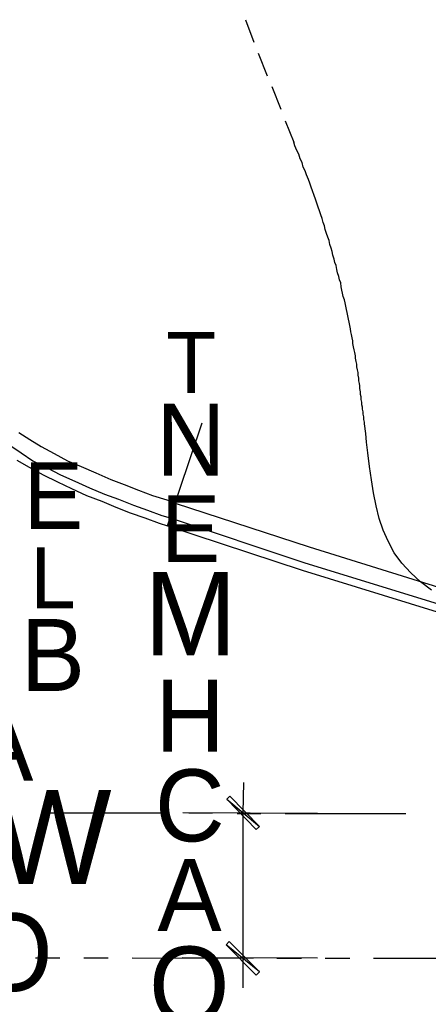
# Model space of a CAD drawing. Header units: feet. Extents: x -79 to 198, y -22 to 181.
# Tile 12 of 203: x 14 to 23, y 6 to 26. Entities that reach past the tile are written whole.
import ezdxf
from ezdxf.enums import TextEntityAlignment as Align

# ---------------------------------------------------------------- set-up
doc = ezdxf.new("R2010")
doc.units = ezdxf.units.FT
for name, color, linetype in [('A-LINEA', 7, 'CONTINUOUS'), ('A-LINEA-FINA', 9, 'CONTINUOUS'), ('A-TEXTO-PDF', 3, 'CONTINUOUS')]:
    doc.layers.add(name, color=color, linetype=linetype)

msp = doc.modelspace()

# ---------------------------------------------------------------- linework, layer by layer
at = {"layer": 'A-LINEA'}
for p, q in [((19.0533, 26.2578), (19.2267, 25.7911)), ((19.32, 25.5644), (19.5067, 25.0978)), ((19.6, 24.8711), (19.7867, 24.4044)), ((19.88, 24.1644), (20.0533, 23.7244)), ((17.44, 15.7778), (18.16, 17.9111)), ((14.88, 9.8311), (17.3733, 9.8311)), ((20.5467, 9.8178), (17.76, 9.8311)), ((17.88, 9.8311), (18.3733, 9.8311)), ((18.88, 9.8178), (19.3733, 9.8178)), ((19.88, 9.8178), (22.3733, 9.8178)), ((14.7067, 6.8311), (15.2133, 6.8311)), ((15.7067, 6.8311), (16.2133, 6.8311)), ((16.7067, 6.8311), (19.2133, 6.8178)), ((20.5467, 6.8178), (17.7467, 6.8311)), ((19.7067, 6.8178), (20.2133, 6.8178)), ((20.7067, 6.8178), (21.2133, 6.8178)), ((21.7067, 6.8178), (24.2133, 6.8178))]:
    msp.add_line(p, q, dxfattribs=at)
for points in [[(22.9067, 14.4444), (22.68, 14.6178), (22.48, 14.8044), (22.2933, 15.0044), (22.1333, 15.2178), (22.0133, 15.4578), (21.9067, 15.6844), (21.8267, 15.9244), (21.76, 16.1911), (21.7067, 16.4578), (21.6667, 16.7244), (21.6267, 17.0044), (21.5867, 17.2844), (21.56, 17.5111), (21.5467, 17.6844), (21.52, 17.8844), (21.52, 17.9244), (21.5067, 17.9778), (21.5067, 18.0311), (21.4933, 18.0844), (21.4933, 18.1378), (21.48, 18.1911), (21.48, 18.2311), (21.4667, 18.2844), (21.4667, 18.3378), (21.4533, 18.3911), (21.4533, 18.4444), (21.44, 18.4978), (21.44, 18.5511), (21.4267, 18.6178), (21.4267, 18.6711), (21.4133, 18.7244), (21.4, 18.7778), (21.4, 18.8311), (21.3867, 18.8978), (21.3867, 18.9511), (21.3733, 19.0044), (21.36, 19.0711), (21.36, 19.1244), (21.3467, 19.1778), (21.3333, 19.2444), (21.3333, 19.2978), (21.32, 19.3644), (21.3067, 19.4178), (21.2933, 19.4844), (21.28, 19.5511), (21.28, 19.6044), (21.2667, 19.6711), (21.2533, 19.7378), (21.24, 19.7911), (21.2267, 19.8578), (21.2133, 19.9244), (21.2, 19.9911), (21.1867, 20.0578), (21.1733, 20.1244), (21.16, 20.1911), (21.1467, 20.2578), (21.1333, 20.3244), (21.12, 20.3911), (21.1067, 20.4578), (21.08, 20.5244), (21.0667, 20.5911), (21.0533, 20.6578), (21.04, 20.7244), (21.0267, 20.8044), (21, 20.8711), (20.9867, 20.9378), (20.96, 21.0178), (20.9467, 21.0844), (20.9333, 21.1644), (20.9067, 21.2311), (20.8933, 21.2978), (20.8667, 21.3778), (20.8533, 21.4578), (20.8267, 21.5244), (20.8, 21.6044), (20.7867, 21.6844), (20.76, 21.7511), (20.7333, 21.8311), (20.7067, 21.9111), (20.6933, 21.9911), (20.6667, 22.0578), (20.64, 22.1378), (20.6133, 22.2178), (20.5867, 22.2978), (20.56, 22.3778), (20.5333, 22.4578), (20.5067, 22.5378), (20.48, 22.6178), (20.44, 22.7111), (20.4133, 22.7911), (20.3867, 22.8711), (20.36, 22.9511), (20.32, 23.0444), (20.2933, 23.1244), (20.2533, 23.2044), (20.2267, 23.2978), (20.1867, 23.3778), (20.16, 23.4711), (20.12, 23.5511), (20.08, 23.6444), (20.0533, 23.7244)], [(14.36, 17.7111), (14.5867, 17.5644), (14.8267, 17.4178), (15.0933, 17.2711), (15.3733, 17.1244), (15.6533, 17.0044), (15.96, 16.8711), (16.2667, 16.7378), (16.5467, 16.6311), (16.84, 16.5111), (17.1333, 16.4044), (17.4267, 16.3111), (17.6, 16.2444), (20.3733, 15.3378), (23.16, 14.4711), (25.9733, 13.6711), (28.8, 12.9111), (31.6267, 12.2044), (34.48, 11.5511), (37.3333, 10.9644), (40.2133, 10.4178)], [(14.1733, 17.4444), (14.4133, 17.2844), (14.6533, 17.1244), (14.9467, 16.9778), (15.2267, 16.8311), (15.52, 16.6978), (15.8267, 16.5644), (16.1333, 16.4311), (16.4267, 16.3244), (16.7333, 16.2044), (17.0267, 16.0978), (17.32, 15.9911), (17.4933, 15.9378), (20.2667, 15.0178), (23.0667, 14.1511), (25.88, 13.3378), (28.7067, 12.5911), (31.5467, 11.8844), (34.4133, 11.2311), (37.28, 10.6311), (40.1467, 10.0844)], [(14.32, 17.1378), (14.5733, 16.9911), (14.8667, 16.8311), (15.16, 16.6844), (15.4533, 16.5511), (15.76, 16.4044), (16.08, 16.2844), (16.3733, 16.1644), (16.6667, 16.0444), (16.9733, 15.9378), (17.2667, 15.8311), (17.44, 15.7778), (20.2267, 14.8578), (23.0267, 13.9911), (25.84, 13.1778), (28.6667, 12.4178), (31.52, 11.7244), (34.3733, 11.0711), (37.24, 10.4711), (40.12, 9.9244)], [(19.0133, 10.4578), (19, 9.8311), (19, 6.8178), (19, 6.2044)]]:
    msp.add_lwpolyline(points, dxfattribs=at)
at = {"layer": 'A-LINEA-FINA'}
for points in [[(18.7333, 10.1778), (18.6667, 10.1111), (19.3467, 9.5511), (18.7333, 10.1778)], [(18.6667, 10.1111), (19.3467, 9.5511), (19.28, 9.4844), (18.6667, 10.1111), (18.6667, 10.1111)], [(19.3467, 6.5378), (18.6533, 7.0978), (18.72, 7.1644), (19.3467, 6.5378), (19.3467, 6.5378)], [(19.28, 6.4711), (19.3467, 6.5378), (18.6533, 7.0978), (19.28, 6.4711)]]:
    msp.add_lwpolyline(points, dxfattribs=at)

# ---------------------------------------------------------------- texts
at = {"layer": 'A-TEXTO-PDF'}
for s, height, p in [('T', 1.263, (17.9299, 18.5258)), ('N', 1.492, (17.9249, 16.8115)), ('E', 1.379, (15.0773, 15.7121)), ('E', 1.379, (17.9195, 15.0253)), ('L', 1.264, (15.0719, 14.0687)), ('M', 1.72, (17.9138, 13.0963)), ('B', 1.492, (15.0663, 12.3544)), ('H', 1.492, (17.9079, 11.0965)), ('"A', 1.492, (13.6434, 10.4975)), ('C', 1.492, (17.9024, 9.2396)), ('W', 1.949, (15.0533, 8.355)), ('A', 1.492, (17.8968, 7.3826)), ('3O', 1.608, (13.6312, 6.1405)), ('O', 1.607, (17.8911, 5.4536))]:
    msp.add_text(s, height=height, dxfattribs=at).set_placement(p, align=Align.CENTER)

doc.saveas('drawing.dxf')
